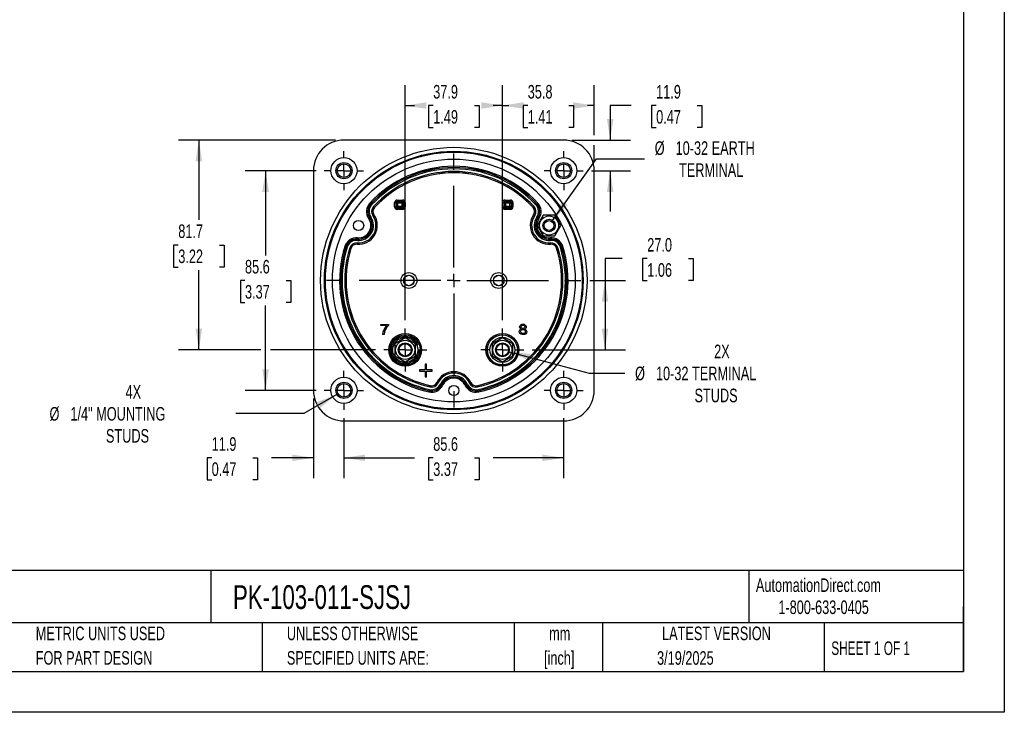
# Model space of a CAD drawing. Header units: millimetres. Extents: x 0 to 699, y 0 to 540.
# Tile 2 of 6: x 315 to 699, y 0 to 270. Entities that reach past the tile are written whole.
import ezdxf

# ---------------------------------------------------------------- set-up
doc = ezdxf.new("R2010")
doc.units = ezdxf.units.MM
doc.header["$LTSCALE"] = 2.5
doc.linetypes.add('CENTERX2', pattern=[20.32, 12.7, -2.54, 2.54, -2.54])
doc.layers.add('CENTER', color=40, linetype='CENTERX2')
doc.layers.add('DIMENSIONS', color=140, linetype='Continuous', lineweight=25)
doc.layers.add('TEXT', color=140, linetype='Continuous', lineweight=25)
doc.styles.add('SLDTEXTSTYLE0', font='TXT', dxfattribs={"width": 0.7})
doc.styles.add('SLDTEXTSTYLE1', font='TXT', dxfattribs={"width": 0.65})
doc.dimstyles.new('SLDDIMSTYLE0', dxfattribs={"dimtxt": 5.39502, "dimasz": 8.255, "dimexe": 0, "dimexo": 0.0625, "dimgap": 1.348755, "dimtad": 0, "dimtih": 1, "dimtoh": 1, "dimrnd": 1e-09, "dimzin": 12, "dimdsep": 46, "dimtxsty": 'SLDTEXTSTYLE0', "dimsah": 1, "dimcen": 0.09, "dimadec": 0, "dimazin": 3, "dimtfac": 1, "dimtofl": 0, "dimtmove": 0, "dimatfit": 3, "dimfxl": 0, "dimfrac": 2, "dimtolj": 1, "dimtzin": 12, "dimarcsym": 0})
doc.dimstyles.new('SLDDIMSTYLE3', dxfattribs={"dimtxt": 5.39502, "dimasz": 8.255, "dimexe": 0, "dimexo": 0.0625, "dimgap": 1.348755, "dimtad": 0, "dimtih": 1, "dimtoh": 1, "dimrnd": 1e-09, "dimzin": 4, "dimdsep": 46, "dimtxsty": 'SLDTEXTSTYLE0', "dimsah": 1, "dimcen": 0.09, "dimadec": 0, "dimazin": 1, "dimtfac": 1, "dimtofl": 0, "dimtmove": 0, "dimatfit": 3, "dimfxl": 0, "dimfrac": 2, "dimtolj": 1, "dimtzin": 12, "dimarcsym": 0})
doc.dimstyles.new('SLDDIMSTYLE4', dxfattribs={"dimtxt": 5.39502, "dimasz": 8.255, "dimexe": 0, "dimexo": 0.0625, "dimgap": 1.348755, "dimtad": 0, "dimtih": 1, "dimtoh": 1, "dimrnd": 1e-09, "dimzin": 12, "dimdsep": 46, "dimtxsty": 'SLDTEXTSTYLE0', "dimsah": 1, "dimcen": 0.09, "dimadec": 0, "dimazin": 3, "dimtfac": 1, "dimtmove": 0, "dimatfit": 0, "dimfxl": 0, "dimfrac": 2, "dimtolj": 1, "dimtzin": 12, "dimarcsym": 0})
doc.dimstyles.new('SLDDIMSTYLE6', dxfattribs={"dimtxt": 5.39502, "dimasz": 8.255, "dimexe": 0, "dimexo": 0.0625, "dimgap": 1.348755, "dimtad": 0, "dimtih": 1, "dimtoh": 1, "dimrnd": 1e-09, "dimzin": 12, "dimdsep": 46, "dimtxsty": 'SLDTEXTSTYLE0', "dimsah": 1, "dimcen": 0, "dimadec": 0, "dimazin": 3, "dimtfac": 1, "dimtofl": 0, "dimtmove": 0, "dimatfit": 3, "dimfxl": 0, "dimfrac": 2, "dimtolj": 1, "dimtzin": 12, "dimarcsym": 0})

# ---------------------------------------------------------------- blocks, each defined once
blk = doc.blocks.new('SW_NOTE_0')
at = {"layer": 'TEXT', "color": 0, "linetype": 'CENTERX2', "lineweight": 18, "char_height": 4.625, "attachment_point": 1, "style": 'SLDTEXTSTYLE0'}
for s, insert in [('SIFAM TINSLEY MCS SWITCHBOARD METER, 4.5IN ANALOG DIAL DISPLAY, 0-600 VDC, VOLTAGE INPUT, SELF', (0, 5.96)), ('CONTAINED, PIVOT AND JEWEL, ROUND 4-HOLE MOUNT', (0, -2.41))]:
    blk.add_mtext(s, dxfattribs=dict(at, insert=insert))
blk = doc.blocks.new('SW_NOTE_0_1')
at = {"layer": 'TEXT', "color": 0, "linetype": 'CENTERX2', "lineweight": 18, "char_height": 5.292, "attachment_point": 2, "style": 'SLDTEXTSTYLE0'}
for s, insert in [('mm', (7.11, 6.82)), ('[inch]', (6.9, -2.73))]:
    blk.add_mtext(s, dxfattribs=dict(at, insert=insert))
blk = doc.blocks.new('SW_NOTE_0_2')
at = {"layer": 'TEXT', "color": 0, "linetype": 'CENTERX2', "lineweight": 18, "char_height": 5.2917, "attachment_point": 1, "style": 'SLDTEXTSTYLE0'}
for s, insert in [('UNLESS OTHERWISE', (0, 6.82)), ('SPECIFIED UNITS ARE:', (0, -2.73))]:
    blk.add_mtext(s, dxfattribs=dict(at, insert=insert))
blk = doc.blocks.new('SW_NOTE_0_6')
at = {"layer": 'TEXT', "color": 0, "linetype": 'CENTERX2', "lineweight": 18, "char_height": 5.2917, "attachment_point": 1, "style": 'SLDTEXTSTYLE0'}
for s, insert in [('METRIC UNITS USED', (0, 6.82)), ('FOR PART DESIGN', (0, -2.73))]:
    blk.add_mtext(s, dxfattribs=dict(at, insert=insert))
blk = doc.blocks.new('_D_13')
at = {"layer": 'DIMENSIONS'}
for p, q in [((441.25, 114.64), (441.25, 91.22)), ((526.85, 114.64), (526.85, 91.22)), ((441.25, 99.16), (468.73, 99.16)), ((476.04, 99.16), (474.22, 99.16)), ((474.22, 99.16), (474.22, 90.58)), ((492.07, 99.16), (493.88, 99.16)), ((493.88, 99.16), (493.88, 90.58)), ((526.85, 99.16), (499.38, 99.16)), ((474.22, 90.58), (476.04, 90.58)), ((493.88, 90.58), (492.07, 90.58))]:
    blk.add_line(p, q, dxfattribs=at)
for points in [[(441.25, 99.16), (449.51, 97.89), (449.51, 100.43)], [(526.85, 99.16), (518.6, 100.43), (518.6, 97.89)]]:
    blk.add_solid(points, dxfattribs=at)
at = {"layer": 'DIMENSIONS', "char_height": 5.292, "attachment_point": 1, "style": 'SLDTEXTSTYLE0'}
for s, insert in [('85.6', (476.04, 107.19)), ('3.37', (476.04, 97.4))]:
    blk.add_mtext(s, dxfattribs=dict(at, insert=insert))
blk = doc.blocks.new('_D_14')
at = {"layer": 'DIMENSIONS'}
for p, q in [((553.16, 236.43), (544.98, 236.43)), ((544.98, 236.43), (544.98, 222.95)), ((562.88, 236.43), (561.07, 236.43)), ((561.07, 236.43), (561.07, 227.85)), ((578.92, 236.43), (580.73, 236.43)), ((580.73, 236.43), (580.73, 227.85)), ((561.07, 227.85), (562.88, 227.85)), ((580.73, 227.85), (578.92, 227.85)), ((530.08, 222.95), (552.92, 222.95)), ((537.67, 211.05), (552.92, 211.05)), ((544.98, 211.05), (544.98, 195.18))]:
    blk.add_line(p, q, dxfattribs=at)
for points in [[(544.98, 222.95), (546.25, 231.21), (543.71, 231.21)], [(544.98, 211.05), (543.71, 202.8), (546.25, 202.8)]]:
    blk.add_solid(points, dxfattribs=at)
at = {"layer": 'DIMENSIONS', "char_height": 5.292, "attachment_point": 1, "style": 'SLDTEXTSTYLE0'}
for s, insert in [('11.9', (562.88, 244.45)), ('0.47', (562.88, 234.67))]:
    blk.add_mtext(s, dxfattribs=dict(at, insert=insert))
blk = doc.blocks.new('_D_15')
at = {"layer": 'DIMENSIONS'}
for p, q in [((465.12, 152.79), (465.12, 244.36)), ((502.98, 152.79), (502.98, 244.36)), ((465.12, 236.43), (468.73, 236.43)), ((476.04, 236.43), (474.22, 236.43)), ((474.22, 236.43), (474.22, 227.85)), ((492.07, 236.43), (493.88, 236.43)), ((493.88, 236.43), (493.88, 227.85)), ((502.98, 236.43), (499.38, 236.43)), ((474.22, 227.85), (476.04, 227.85)), ((493.88, 227.85), (492.07, 227.85))]:
    blk.add_line(p, q, dxfattribs=at)
for points in [[(465.12, 236.43), (473.38, 235.16), (473.38, 237.7)], [(502.98, 236.43), (494.72, 237.7), (494.72, 235.16)]]:
    blk.add_solid(points, dxfattribs=at)
at = {"layer": 'DIMENSIONS', "char_height": 5.292, "attachment_point": 1, "style": 'SLDTEXTSTYLE0'}
for s, insert in [('37.9', (476.04, 244.45)), ('1.49', (476.04, 234.67))]:
    blk.add_mtext(s, dxfattribs=dict(at, insert=insert))
blk = doc.blocks.new('_D_16')
at = {"layer": 'DIMENSIONS'}
for p, q in [((502.98, 152.79), (502.98, 244.36)), ((538.75, 224.86), (538.75, 244.36)), ((502.98, 236.43), (505.54, 236.43)), ((512.85, 236.43), (511.04, 236.43)), ((511.04, 236.43), (511.04, 227.85)), ((528.88, 236.43), (530.69, 236.43)), ((530.69, 236.43), (530.69, 227.85)), ((538.75, 236.43), (536.19, 236.43)), ((511.04, 227.85), (512.85, 227.85)), ((530.69, 227.85), (528.88, 227.85)), ((538.75, 214.28), (538.75, 221.05))]:
    blk.add_line(p, q, dxfattribs=at)
for points in [[(502.98, 236.43), (511.23, 235.16), (511.23, 237.7)], [(538.75, 236.43), (530.5, 237.7), (530.5, 235.16)]]:
    blk.add_solid(points, dxfattribs=at)
at = {"layer": 'DIMENSIONS', "char_height": 5.292, "attachment_point": 1, "style": 'SLDTEXTSTYLE0'}
for s, insert in [('35.8', (512.85, 244.45)), ('1.41', (512.85, 234.67))]:
    blk.add_mtext(s, dxfattribs=dict(at, insert=insert))
blk = doc.blocks.new('_D_17')
at = {"layer": 'DIMENSIONS'}
for p, q in [((438.03, 222.95), (376.8, 222.95)), ((384.74, 222.95), (384.74, 191.87)), ((376.72, 182.09), (374.91, 182.09)), ((374.91, 182.09), (374.91, 173.51)), ((392.75, 182.09), (394.56, 182.09)), ((394.56, 182.09), (394.56, 173.51)), ((374.91, 173.51), (376.72, 173.51)), ((394.56, 173.51), (392.75, 173.51)), ((384.74, 141.22), (384.74, 172.31)), ((408.82, 141.22), (376.8, 141.22)), ((453.56, 141.22), (412.63, 141.22))]:
    blk.add_line(p, q, dxfattribs=at)
for points in [[(384.74, 222.95), (383.47, 214.7), (386.01, 214.7)], [(384.74, 141.22), (386.01, 149.48), (383.47, 149.48)]]:
    blk.add_solid(points, dxfattribs=at)
at = {"layer": 'DIMENSIONS', "char_height": 5.292, "attachment_point": 1, "style": 'SLDTEXTSTYLE0'}
for s, insert in [('81.7', (376.72, 190.12)), ('3.22', (376.72, 180.33))]:
    blk.add_mtext(s, dxfattribs=dict(at, insert=insert))
blk = doc.blocks.new('_D_18')
at = {"layer": 'DIMENSIONS'}
for p, q in [((429.35, 122.23), (429.35, 91.22)), ((441.25, 114.64), (441.25, 91.22)), ((389.73, 99.16), (387.92, 99.16)), ((387.92, 99.16), (387.92, 90.58)), ((405.76, 99.16), (407.58, 99.16)), ((407.58, 99.16), (407.58, 90.58)), ((429.35, 99.16), (413.07, 99.16)), ((441.25, 99.16), (457.13, 99.16)), ((387.92, 90.58), (389.73, 90.58)), ((407.58, 90.58), (405.76, 90.58))]:
    blk.add_line(p, q, dxfattribs=at)
for points in [[(429.35, 99.16), (421.1, 100.43), (421.1, 97.89)], [(441.25, 99.16), (449.51, 97.89), (449.51, 100.43)]]:
    blk.add_solid(points, dxfattribs=at)
at = {"layer": 'DIMENSIONS', "char_height": 5.292, "attachment_point": 1, "style": 'SLDTEXTSTYLE0'}
for s, insert in [('11.9', (389.73, 107.19)), ('0.47', (389.73, 97.4))]:
    blk.add_mtext(s, dxfattribs=dict(at, insert=insert))
blk = doc.blocks.new('_D_19')
at = {"layer": 'DIMENSIONS'}
for p, q in [((438.52, 123.88), (425.6, 116.42)), ((425.6, 116.42), (399.08, 116.42))]:
    blk.add_line(p, q, dxfattribs=at)
blk.add_solid([(438.52, 123.88), (430.74, 120.85), (432.01, 118.65)], dxfattribs=at)
at = {"layer": 'DIMENSIONS', "attachment_point": 1, "style": 'SLDTEXTSTYLE0'}
for s, insert, char_height in [('4X', (356.18, 127.52), 5.292), ('%%c', (326.56, 118.95), 5.292), ('1/4" MOUNTING', (334.71, 118.95), 5.2917), ('STUDS', (348.54, 110.37), 5.292)]:
    blk.add_mtext(s, dxfattribs=dict(at, insert=insert, char_height=char_height))
blk = doc.blocks.new('_D_20')
at = {"layer": 'DIMENSIONS'}
for p, q in [((522.56, 191.65), (539.62, 215.67)), ((539.62, 215.67), (558.35, 215.67))]:
    blk.add_line(p, q, dxfattribs=at)
blk.add_solid([(522.56, 191.65), (528.37, 197.64), (526.3, 199.11)], dxfattribs=at)
at = {"layer": 'DIMENSIONS', "attachment_point": 1, "style": 'SLDTEXTSTYLE0'}
for s, insert, char_height in [('%%c', (562.32, 222.49), 5.292), ('10-32 EARTH', (570.46, 222.49), 5.2917), ('TERMINAL', (571.79, 213.92), 5.292)]:
    blk.add_mtext(s, dxfattribs=dict(at, insert=insert, char_height=char_height))
blk = doc.blocks.new('_D_21')
at = {"layer": 'DIMENSIONS'}
for p, q in [((430.44, 211.05), (402.79, 211.05)), ((410.73, 211.05), (410.73, 178.04)), ((402.71, 168.25), (400.9, 168.25)), ((400.9, 168.25), (400.9, 159.68)), ((418.74, 168.25), (420.56, 168.25)), ((420.56, 168.25), (420.56, 159.68)), ((400.9, 159.68), (402.71, 159.68)), ((410.73, 125.45), (410.73, 158.47)), ((420.56, 159.68), (418.74, 159.68)), ((430.44, 125.45), (402.79, 125.45))]:
    blk.add_line(p, q, dxfattribs=at)
for points in [[(410.73, 211.05), (409.46, 202.8), (412, 202.8)], [(410.73, 125.45), (412, 133.71), (409.46, 133.71)]]:
    blk.add_solid(points, dxfattribs=at)
at = {"layer": 'DIMENSIONS', "char_height": 5.292, "attachment_point": 1, "style": 'SLDTEXTSTYLE0'}
for s, insert in [('85.6', (402.71, 176.28)), ('3.37', (402.71, 166.5))]:
    blk.add_mtext(s, dxfattribs=dict(at, insert=insert))
blk = doc.blocks.new('_D_22')
at = {"layer": 'DIMENSIONS'}
for p, q in [((505.59, 140.52), (536.8, 132.16)), ((536.8, 132.16), (550.69, 132.16))]:
    blk.add_line(p, q, dxfattribs=at)
blk.add_solid([(505.59, 140.52), (513.23, 137.16), (513.89, 139.61)], dxfattribs=at)
at = {"layer": 'DIMENSIONS', "attachment_point": 1, "style": 'SLDTEXTSTYLE0'}
for s, insert, char_height in [('2X', (585.47, 143.27), 5.292), ('%%c', (554.66, 134.69), 5.292), ('10-32 TERMINAL', (562.81, 134.69), 5.2917), ('STUDS', (577.83, 126.12), 5.292)]:
    blk.add_mtext(s, dxfattribs=dict(at, insert=insert, char_height=char_height))
blk = doc.blocks.new('_D_23')
at = {"layer": 'DIMENSIONS'}
for p, q in [((549.69, 176.77), (542.96, 176.77)), ((542.96, 176.77), (542.96, 168.25)), ((559.42, 176.77), (557.6, 176.77)), ((557.6, 176.77), (557.6, 168.2)), ((575.45, 176.77), (577.26, 176.77)), ((577.26, 176.77), (577.26, 168.2)), ((537.06, 168.25), (550.9, 168.25)), ((542.96, 168.25), (542.96, 141.22)), ((557.6, 168.2), (559.42, 168.2)), ((577.26, 168.2), (575.45, 168.2)), ((514.54, 141.22), (550.9, 141.22))]:
    blk.add_line(p, q, dxfattribs=at)
for points in [[(542.96, 168.25), (541.69, 160), (544.23, 160)], [(542.96, 141.22), (544.23, 149.48), (541.69, 149.48)]]:
    blk.add_solid(points, dxfattribs=at)
at = {"layer": 'DIMENSIONS', "char_height": 5.292, "attachment_point": 1, "style": 'SLDTEXTSTYLE0'}
for s, insert in [('27.0', (559.42, 184.8)), ('1.06', (559.42, 175.02))]:
    blk.add_mtext(s, dxfattribs=dict(at, insert=insert))
blk = doc.blocks.new('SW_CENTERMARKSYMBOL_1')
at = {"layer": 'CENTER', "color": 0}
for p, q in [((0, 5.08), (0, 8.39)), ((-5.08, 0), (-8.39, 0)), ((0, 0), (-2.54, 0)), ((0, 0), (0, 2.54)), ((0, 0), (0, -2.54)), ((0, 0), (2.54, 0)), ((5.08, 0), (8.39, 0)), ((0, -5.08), (0, -8.39))]:
    blk.add_line(p, q, dxfattribs=at)
blk = doc.blocks.new('SW_CENTERMARKSYMBOL_2')
at = {"layer": 'CENTER', "color": 0}
for p, q in [((0, 5.08), (0, 7.64)), ((-5.08, 0), (-7.64, 0)), ((0, 0), (-2.54, 0)), ((0, 0), (0, 2.54)), ((0, 0), (0, -2.54)), ((0, 0), (2.54, 0)), ((5.08, 0), (7.64, 0)), ((0, -5.08), (0, -7.64))]:
    blk.add_line(p, q, dxfattribs=at)
blk = doc.blocks.new('SW_CENTERMARKSYMBOL_3')
at = {"layer": 'CENTER', "color": 0}
for p, q in [((0, 5.08), (0, 8.39)), ((-5.08, 0), (-8.39, 0)), ((0, 0), (-2.54, 0)), ((0, 0), (0, 2.54)), ((0, 0), (0, -2.54)), ((0, 0), (2.54, 0)), ((5.08, 0), (8.39, 0)), ((0, -5.08), (0, -8.39))]:
    blk.add_line(p, q, dxfattribs=at)
blk = doc.blocks.new('SW_CENTERMARKSYMBOL_4')
at = {"layer": 'CENTER', "color": 0}
for p, q in [((0, 5.08), (0, 7.64)), ((-5.08, 0), (-7.64, 0)), ((0, 0), (-2.54, 0)), ((0, 0), (0, 2.54)), ((0, 0), (0, -2.54)), ((0, 0), (2.54, 0)), ((5.08, 0), (7.64, 0)), ((0, -5.08), (0, -7.64))]:
    blk.add_line(p, q, dxfattribs=at)
blk = doc.blocks.new('SW_CENTERMARKSYMBOL_5')
at = {"layer": 'CENTER', "color": 0}
for p, q in [((0, 5.08), (0, 7.64)), ((-5.08, 0), (-7.64, 0)), ((0, 0), (-2.54, 0)), ((0, 0), (0, 2.54)), ((0, 0), (0, -2.54)), ((0, 0), (2.54, 0)), ((5.08, 0), (7.64, 0)), ((0, -5.08), (0, -7.64))]:
    blk.add_line(p, q, dxfattribs=at)
blk = doc.blocks.new('SW_CENTERMARKSYMBOL_6')
at = {"layer": 'CENTER', "color": 0}
for p, q in [((0, 5.08), (0, 7.64)), ((-5.08, 0), (-7.64, 0)), ((0, 0), (-2.54, 0)), ((0, 0), (0, 2.54)), ((0, 0), (0, -2.54)), ((0, 0), (2.54, 0)), ((5.08, 0), (7.64, 0)), ((0, -5.08), (0, -7.64))]:
    blk.add_line(p, q, dxfattribs=at)
blk = doc.blocks.new('SW_CENTERMARKSYMBOL_7')
at = {"layer": 'CENTER', "color": 0}
for p, q in [((0, 5.08), (0, 49.83)), ((-5.08, 0), (-49.83, 0)), ((0, 0), (-2.54, 0)), ((0, 0), (0, 2.54)), ((0, 0), (0, -2.54)), ((0, 0), (2.54, 0)), ((5.08, 0), (49.83, 0)), ((0, -5.08), (0, -49.83))]:
    blk.add_line(p, q, dxfattribs=at)

msp = doc.modelspace()

# ---------------------------------------------------------------- linework, layer by layer
at = {"color": 7, "linetype": 'Continuous'}
for p, q in [((698.506, 539.757), (698.506, 0.007)), ((698.506, 0.007), (0.006, 0.007))]:
    msp.add_line(p, q, dxfattribs=at)
for p, q in [((526.902, 222.954), (441.202, 222.954)), ((429.352, 211.104), (429.352, 125.404)), ((538.752, 125.404), (538.752, 211.104)), ((461.997, 199.588), (464.088, 199.588)), ((461.997, 199.588), (461.997, 199.088)), ((464.088, 199.088), (464.088, 199.588)), ((504.01, 199.593), (506.112, 199.593)), ((504.01, 199.593), (504.01, 199.093)), ((506.112, 199.593), (506.112, 199.093)), ((451.663, 198.062), (451.672, 198.053)), ((451.672, 198.053), (452.04, 197.714)), ((452.783, 197.031), (453.15, 196.692)), ((453.16, 196.684), (453.15, 196.692)), ((460.997, 196.92), (460.997, 198.588)), ((460.997, 198.588), (461.497, 198.588)), ((460.997, 196.92), (461.497, 196.92)), ((461.497, 198.588), (461.497, 196.92)), ((461.737, 198.348), (461.497, 198.588)), ((461.497, 196.92), (461.737, 197.16)), ((461.737, 197.16), (461.737, 198.348)), ((462.237, 198.348), (461.737, 198.348)), ((461.737, 197.16), (462.237, 197.16)), ((461.997, 199.088), (464.088, 199.088)), ((461.997, 199.088), (462.237, 198.848)), ((462.237, 196.66), (461.997, 196.42)), ((461.997, 195.92), (461.997, 196.42)), ((464.088, 196.42), (461.997, 196.42)), ((464.088, 195.92), (461.997, 195.92)), ((462.237, 198.848), (463.849, 198.848)), ((462.237, 198.348), (462.237, 198.848)), ((462.237, 197.16), (462.237, 198.348)), ((463.849, 198.348), (462.237, 198.348)), ((462.237, 196.66), (462.237, 197.16)), ((462.237, 197.16), (463.849, 197.16)), ((463.849, 196.66), (462.237, 196.66)), ((463.849, 198.848), (464.088, 199.088)), ((463.849, 198.848), (463.849, 198.348)), ((464.349, 198.348), (463.849, 198.348)), ((463.849, 198.348), (463.849, 197.16)), ((463.849, 197.16), (463.849, 196.66)), ((463.849, 197.16), (464.349, 197.16)), ((464.088, 196.42), (463.849, 196.66)), ((464.088, 195.92), (464.088, 196.42)), ((464.588, 198.588), (464.349, 198.348)), ((464.349, 198.348), (464.349, 197.16)), ((464.349, 197.16), (464.588, 196.92)), ((465.088, 198.588), (464.588, 198.588)), ((464.588, 196.92), (464.588, 198.588)), ((465.088, 196.92), (464.588, 196.92)), ((465.088, 198.588), (465.088, 196.92)), ((503.011, 196.915), (503.011, 198.593)), ((503.011, 198.593), (503.51, 198.593)), ((503.011, 196.915), (503.51, 196.915)), ((503.51, 198.593), (503.51, 196.915)), ((503.755, 198.348), (503.51, 198.593)), ((503.51, 196.915), (503.755, 197.16)), ((503.755, 197.16), (503.755, 198.348)), ((504.255, 198.348), (503.755, 198.348)), ((503.755, 197.16), (504.255, 197.16)), ((504.01, 199.093), (506.112, 199.093)), ((504.01, 199.093), (504.255, 198.848)), ((504.255, 196.66), (504.01, 196.415)), ((504.01, 195.915), (504.01, 196.415)), ((506.112, 196.415), (504.01, 196.415)), ((506.112, 195.915), (504.01, 195.915)), ((504.255, 198.848), (505.867, 198.848)), ((504.255, 198.348), (504.255, 198.848)), ((505.867, 198.348), (504.255, 198.348)), ((504.255, 198.348), (504.255, 197.16)), ((504.255, 196.66), (504.255, 197.16)), ((504.255, 197.16), (505.867, 197.16)), ((505.867, 196.66), (504.255, 196.66)), ((505.867, 198.848), (506.112, 199.093)), ((505.867, 198.848), (505.867, 198.348)), ((506.367, 198.348), (505.867, 198.348)), ((505.867, 197.16), (505.867, 198.348)), ((505.867, 197.16), (505.867, 196.66)), ((505.867, 197.16), (506.367, 197.16)), ((506.112, 196.415), (505.867, 196.66)), ((506.112, 195.915), (506.112, 196.415)), ((506.612, 198.593), (506.367, 198.348)), ((506.367, 198.348), (506.367, 197.16)), ((506.367, 197.16), (506.612, 196.915)), ((507.112, 198.593), (506.612, 198.593)), ((506.612, 196.915), (506.612, 198.593)), ((506.612, 196.915), (507.112, 196.915)), ((507.112, 198.593), (507.112, 196.915)), ((514.944, 196.684), (514.953, 196.692)), ((515.321, 197.031), (514.953, 196.692)), ((516.431, 198.053), (516.063, 197.714)), ((516.441, 198.062), (516.431, 198.053)), ((451.288, 192.683), (451.299, 192.69)), ((451.299, 192.69), (451.71, 192.975)), ((452.54, 193.548), (452.951, 193.832)), ((452.962, 193.84), (452.951, 193.832)), ((515.153, 193.832), (515.142, 193.84)), ((515.564, 193.548), (515.153, 193.832)), ((516.805, 192.69), (516.394, 192.975)), ((518.852, 193.679), (516.542, 189.679)), ((516.805, 192.69), (516.816, 192.683)), ((523.47, 193.679), (518.852, 193.679)), ((525.78, 189.679), (523.47, 193.679)), ((516.542, 189.679), (518.852, 185.679)), ((523.47, 185.679), (525.78, 189.679)), ((446.513, 184.401), (446.472, 183.903)), ((446.513, 184.401), (446.514, 184.414)), ((518.852, 185.679), (523.47, 185.679)), ((521.59, 184.414), (521.591, 184.401)), ((521.591, 184.401), (521.631, 183.903)), ((442.043, 181.4), (442.056, 181.396)), ((442.056, 181.396), (442.533, 181.247)), ((443.496, 180.946), (443.973, 180.796)), ((443.985, 180.792), (443.973, 180.796)), ((446.35, 182.399), (446.349, 182.386)), ((446.391, 182.897), (446.35, 182.399)), ((521.713, 182.897), (521.754, 182.399)), ((521.755, 182.386), (521.754, 182.399)), ((524.118, 180.792), (524.131, 180.796)), ((524.608, 180.946), (524.131, 180.796)), ((526.048, 181.396), (525.571, 181.247)), ((526.06, 181.4), (526.048, 181.396)), ((455.687, 150.698), (455.687, 151.17)), ((455.687, 151.17), (458.561, 151.17)), ((457.861, 150.698), (455.687, 150.698)), ((458.561, 151.17), (458.561, 150.788)), ((456.868, 147.222), (456.307, 147.222)), ((465.124, 145.872), (461.097, 143.547)), ((469.151, 143.547), (465.124, 145.872)), ((502.98, 145.872), (498.953, 143.547)), ((507.007, 143.547), (502.98, 145.872)), ((461.097, 143.547), (461.097, 138.897)), ((469.151, 138.897), (469.151, 143.547)), ((498.953, 143.547), (498.953, 138.897)), ((507.007, 138.897), (507.007, 143.547)), ((461.097, 138.897), (465.124, 136.572)), ((465.124, 136.572), (469.151, 138.897)), ((498.953, 138.897), (502.98, 136.572)), ((502.98, 136.572), (507.007, 138.897)), ((473.374, 135.722), (472.874, 135.722)), ((472.874, 135.722), (472.874, 133.472)), ((473.374, 133.472), (473.374, 135.722)), ((470.624, 133.472), (470.624, 132.972)), ((472.874, 133.472), (470.624, 133.472)), ((470.624, 132.972), (472.874, 132.972)), ((472.874, 132.972), (472.874, 130.722)), ((472.874, 130.722), (473.374, 130.722)), ((475.624, 133.472), (473.374, 133.472)), ((473.374, 132.972), (475.624, 132.972)), ((473.374, 130.722), (473.374, 132.972)), ((475.624, 132.972), (475.624, 133.472)), ((474.874, 127.274), (474.765, 126.786)), ((474.874, 127.274), (474.877, 127.286)), ((477.439, 128.537), (477.451, 128.531)), ((477.903, 128.317), (477.451, 128.531)), ((479.266, 127.671), (478.814, 127.885)), ((479.278, 127.665), (479.266, 127.671)), ((488.838, 127.671), (488.826, 127.665)), ((488.838, 127.671), (489.29, 127.885)), ((490.201, 128.317), (490.653, 128.531)), ((490.653, 128.531), (490.665, 128.537)), ((493.227, 127.286), (493.229, 127.274)), ((493.339, 126.786), (493.229, 127.274)), ((474.435, 125.313), (474.432, 125.301)), ((474.545, 125.801), (474.435, 125.313)), ((493.668, 125.313), (493.559, 125.801)), ((493.671, 125.301), (493.668, 125.313)), ((441.202, 113.554), (526.902, 113.554))]:
    msp.add_line(p, q)
at = {"flags": 128}
for points in [[(510.362, 149.391), (510.109, 149.502), (509.917, 149.646), (509.786, 149.823), (509.698, 150.143), (509.737, 150.489), (509.896, 150.789), (510.172, 151.035), (510.533, 151.188), (510.973, 151.238), (511.412, 151.187), (511.774, 151.033), (512.053, 150.786), (512.216, 150.489), (512.26, 150.149), (512.178, 149.83), (512.049, 149.65), (511.858, 149.504), (511.607, 149.391)], [(511.5, 149.758), (511.335, 149.65), (511.138, 149.592), (510.705, 149.62), (510.528, 149.704), (510.385, 149.834), (510.293, 149.992), (510.254, 150.178), (510.296, 150.437), (510.46, 150.654)], [(510.46, 150.654), (510.625, 150.763), (510.819, 150.822), (511.25, 150.792), (511.43, 150.7), (511.576, 150.563), (511.667, 150.4), (511.701, 150.213), (511.655, 149.964), (511.5, 149.758)], [(511.607, 149.391), (511.99, 149.22), (512.26, 148.964), (512.41, 148.64), (512.439, 148.26), (512.326, 147.859), (512.06, 147.52), (511.667, 147.275), (511.178, 147.162), (510.633, 147.181), (510.172, 147.332), (509.81, 147.612), (509.587, 147.972), (509.527, 148.544), (509.599, 148.808), (509.737, 149.032)], [(509.737, 149.032), (510.041, 149.275), (510.362, 149.391)], [(511.632, 147.784), (511.344, 147.615), (510.99, 147.558), (510.621, 147.621), (510.314, 147.807), (510.13, 148.092), (510.079, 148.411), (510.148, 148.706), (510.33, 148.949)], [(510.33, 148.949), (510.542, 149.09), (510.791, 149.165), (511.074, 149.174), (511.335, 149.118), (511.559, 148.998), (511.74, 148.822), (511.849, 148.609), (511.886, 148.363), (511.824, 148.042), (511.632, 147.784)]]:
    msp.add_lwpolyline(points, dxfattribs=at)
for centre, radius in [((484.052, 168.26), 51.889), ((484.052, 168.254), 50.389), ((484.052, 168.254), 50.011), ((441.252, 211.054), 5.1), ((484.052, 168.259), 47.291), ((526.852, 211.054), 5.1), ((441.252, 211.054), 3.15), ((441.252, 211.054), 2.65), ((526.852, 211.054), 3.15), ((526.852, 211.054), 2.65), ((521.161, 189.679), 3.719), ((521.161, 189.679), 2.413), ((446.943, 189.679), 2), ((521.161, 189.679), 1.913), ((466.552, 168.254), 3.097), ((466.552, 168.254), 2.099), ((466.552, 168.254), 2.023), ((501.552, 168.254), 3.097), ((501.552, 168.254), 2.099), ((501.552, 168.254), 2.023), ((465.124, 141.222), 6.389), ((465.124, 141.222), 5.889), ((465.124, 141.222), 5.85), ((465.124, 141.222), 4.88), ((502.98, 141.222), 6.389), ((502.98, 141.222), 5.889), ((502.98, 141.222), 5.85), ((502.98, 141.222), 4.88), ((465.124, 141.222), 3.727), ((465.124, 141.222), 2.7), ((465.124, 141.222), 2.413), ((502.98, 141.222), 3.727), ((502.98, 141.222), 2.7), ((502.98, 141.222), 2.413), ((441.252, 125.454), 5.1), ((526.852, 125.454), 5.1), ((441.252, 125.454), 3.15), ((441.252, 125.454), 2.65), ((484.052, 125.404), 2), ((526.852, 125.454), 3.15), ((526.852, 125.454), 2.65)]:
    msp.add_circle(centre, radius)
for centre, radius, start, end in [((441.202, 211.104), 11.85, 90, 180), ((526.902, 211.104), 11.85, 360, 90), ((484.052, 168.254), 44.5, 42.62309, 137.37691), ((484.052, 168.254), 44.017, 42.62309, 137.37691), ((484.052, 168.254), 44.004, 42.62309, 137.37691), ((484.052, 168.254), 43.504, 42.62309, 137.37691), ((484.052, 168.254), 42.496, 42.62309, 137.37691), ((484.052, 168.254), 41.996, 42.62309, 137.37691), ((484.052, 168.254), 41.983, 42.62309, 137.37691), ((461.997, 198.588), 1, 89.99706, 180.00294), ((464.088, 198.588), 1, 359.99706, 90.00294), ((504.01, 198.593), 1, 89.99706, 180.00294), ((506.112, 198.593), 1, 359.99706, 90.00294), ((454.84, 195.138), 4.8, 137.37691, 214.65403), ((454.84, 195.138), 4.317, 137.37691, 214.65403), ((454.84, 195.138), 4.304, 137.37691, 214.65403), ((454.84, 195.138), 3.804, 137.37691, 214.65403), ((454.84, 195.138), 2.796, 137.37691, 214.65403), ((454.84, 195.138), 2.296, 137.37691, 214.65403), ((454.84, 195.138), 2.283, 137.37691, 214.65403), ((461.997, 196.92), 1, 179.99706, 270.00294), ((461.997, 198.588), 0.5, 89.97564, 180.02436), ((461.997, 196.92), 0.5, 179.97564, 270.02436), ((462.237, 198.348), 0.5, 90.02044, 179.97956), ((462.237, 197.16), 0.5, 180.02044, 269.97956), ((463.849, 198.348), 0.5, 0.02044, 89.97956), ((463.849, 197.16), 0.5, 270.02044, 359.97956), ((464.088, 198.588), 0.5, 359.97564, 90.02436), ((464.088, 196.92), 1, 269.99706, 0.00294), ((464.088, 196.92), 0.5, 269.97564, 0.02436), ((504.01, 196.915), 1, 179.99706, 270.00294), ((504.01, 198.593), 0.5, 89.97564, 180.02436), ((504.01, 196.915), 0.5, 179.97564, 270.02436), ((504.255, 198.348), 0.5, 90.02044, 179.97956), ((504.255, 197.16), 0.5, 180.02044, 269.97956), ((505.867, 198.348), 0.5, 0.02044, 89.97956), ((505.867, 197.16), 0.5, 270.02044, 359.97956), ((506.112, 198.593), 0.5, 359.97564, 90.02436), ((506.112, 196.915), 1, 269.99706, 0.00294), ((506.112, 196.915), 0.5, 269.97564, 0.02436), ((513.264, 195.138), 2.283, 325.34597, 42.62309), ((513.264, 195.138), 2.296, 325.34597, 42.62309), ((513.264, 195.138), 2.796, 325.34597, 42.62309), ((513.264, 195.138), 3.804, 325.34597, 42.62309), ((513.264, 195.138), 4.304, 325.34597, 42.62309), ((513.264, 195.138), 4.317, 325.34597, 42.62309), ((513.264, 195.138), 4.8, 325.34597, 42.62309), ((446.943, 189.679), 7.317, 265.34597, 34.65403), ((446.943, 189.679), 7.304, 265.34597, 34.65403), ((446.943, 189.679), 6.804, 265.34597, 34.65403), ((446.943, 189.679), 5.796, 265.34597, 34.65403), ((446.943, 189.679), 5.296, 265.34597, 34.65403), ((446.943, 189.679), 5.283, 265.34597, 34.65403), ((446.943, 189.679), 4.8, 265.34597, 34.65403), ((521.161, 189.679), 7.317, 145.34597, 274.65403), ((521.161, 189.679), 7.304, 145.34597, 274.65403), ((521.161, 189.679), 6.804, 145.34597, 274.65403), ((521.161, 189.679), 5.796, 145.34597, 274.65403), ((521.161, 189.679), 5.296, 145.34597, 274.65403), ((521.161, 189.679), 5.283, 145.34597, 274.65403), ((521.161, 189.679), 4.8, 145.34597, 274.65403), ((446.164, 180.111), 4.8, 85.34597, 162.62309), ((446.164, 180.111), 4.317, 85.34597, 162.62309), ((446.164, 180.111), 4.304, 85.34597, 162.62309), ((521.94, 180.111), 4.8, 17.37691, 94.65403), ((521.94, 180.111), 4.317, 17.37691, 94.65403), ((521.94, 180.111), 4.304, 17.37691, 94.65403), ((484.052, 168.254), 44.5, 162.62309, 257.37691), ((484.052, 168.254), 44.017, 162.62309, 257.37691), ((484.052, 168.254), 44.004, 162.62309, 257.37691), ((484.052, 168.254), 43.504, 162.62309, 257.37691), ((484.052, 168.254), 42.496, 162.62309, 257.37691), ((484.052, 168.254), 41.996, 162.62309, 257.37691), ((484.052, 168.254), 41.983, 162.62309, 257.37691), ((446.164, 180.111), 3.804, 85.34597, 162.62309), ((446.164, 180.111), 2.796, 85.34597, 162.62309), ((446.164, 180.111), 2.296, 85.34597, 162.62309), ((446.164, 180.111), 2.283, 85.34597, 162.62309), ((484.052, 168.254), 41.983, 282.62309, 17.37691), ((484.052, 168.254), 41.996, 282.62309, 17.37691), ((484.052, 168.254), 42.496, 282.62309, 17.37691), ((484.052, 168.254), 43.504, 282.62309, 17.37691), ((484.052, 168.254), 44.004, 282.62309, 17.37691), ((484.052, 168.254), 44.017, 282.62309, 17.37691), ((484.052, 168.254), 44.5, 282.62309, 17.37691), ((521.94, 180.111), 3.804, 17.37691, 94.65403), ((521.94, 180.111), 2.796, 17.37691, 94.65403), ((521.94, 180.111), 2.296, 17.37691, 94.65403), ((521.94, 180.111), 2.283, 17.37691, 94.65403), ((461.999, 146.763), 5.711, 136.43875, 175.38686), ((462.711, 146.634), 5.873, 134.97129, 174.24816), ((484.052, 125.404), 7.317, 25.34597, 154.65403), ((484.052, 125.404), 7.304, 25.34597, 154.65403), ((484.052, 125.404), 6.804, 25.34597, 154.65403), ((484.052, 125.404), 5.796, 25.34597, 154.65403), ((484.052, 125.404), 5.296, 25.34597, 154.65403), ((484.052, 125.404), 5.283, 25.34597, 154.65403), ((475.376, 129.514), 4.8, 257.37691, 334.65403), ((475.376, 129.514), 4.317, 257.37691, 334.65403), ((475.376, 129.514), 4.304, 257.37691, 334.65403), ((475.376, 129.514), 3.804, 257.37691, 334.65403), ((475.376, 129.514), 2.796, 257.37691, 334.65403), ((475.376, 129.514), 2.296, 257.37691, 334.65403), ((475.376, 129.514), 2.283, 257.37691, 334.65403), ((484.052, 125.404), 4.8, 25.34597, 154.65403), ((492.728, 129.514), 4.8, 205.34597, 282.62309), ((492.728, 129.514), 4.317, 205.34597, 282.62309), ((492.728, 129.514), 4.304, 205.34597, 282.62309), ((492.728, 129.514), 3.804, 205.34597, 282.62309), ((492.728, 129.514), 2.796, 205.34597, 282.62309), ((492.728, 129.514), 2.296, 205.34597, 282.62309), ((492.728, 129.514), 2.283, 205.34597, 282.62309), ((441.202, 125.404), 11.85, 180, 270), ((526.902, 125.404), 11.85, 270, 360)]:
    msp.add_arc(centre, radius, start, end)
at = {"layer": 'CENTER'}
msp.add_circle((465.124, 141.222), 5.365, dxfattribs=at)
at = {"layer": 'TEXT'}
for p, q in [((682.625, 523.875), (682.625, 15.875)), ((682.625, 55.315), (15.875, 55.315)), ((389.397, 55.315), (389.397, 34.925)), ((598.938, 55.315), (598.938, 34.925)), ((682.625, 15.875), (682.625, 41.275)), ((682.625, 34.925), (15.875, 34.925)), ((409.45, 34.925), (409.45, 15.875)), ((507.561, 34.925), (507.561, 15.875)), ((542.03, 34.925), (542.03, 15.875)), ((628.372, 34.925), (628.372, 15.875)), ((15.875, 15.875), (682.625, 15.875))]:
    msp.add_line(p, q, dxfattribs=at)

# ---------------------------------------------------------------- block references
at = {"layer": 'CENTER'}
for name, p in [('SW_CENTERMARKSYMBOL_5', (441.252, 211.054)), ('SW_CENTERMARKSYMBOL_6', (526.852, 211.054)), ('SW_CENTERMARKSYMBOL_7', (484.052, 168.254)), ('SW_CENTERMARKSYMBOL_3', (465.124, 141.222)), ('SW_CENTERMARKSYMBOL_1', (502.98, 141.222)), ('SW_CENTERMARKSYMBOL_4', (441.252, 125.454)), ('SW_CENTERMARKSYMBOL_2', (526.852, 125.454))]:
    msp.add_blockref(name, p, dxfattribs=at)
at = {"layer": 'TEXT', "linetype": 'CENTERX2', "lineweight": 18}
for name, p in [('SW_NOTE_0', (19.033, 45.464)), ('SW_NOTE_0_6', (321.196, 26.589)), ('SW_NOTE_0_2', (419.02, 26.589)), ('SW_NOTE_0_1', (518.215, 26.565))]:
    msp.add_blockref(name, p, dxfattribs=at)

# ---------------------------------------------------------------- texts
for s, insert, char_height, attachment_point, style in [('AutomationDirect.com', (601.737, 52.191), 5.29167, 1, 'SLDTEXTSTYLE0'), ('PK-103-011-SJSJ', (398.019, 49.53), 9.26042, 1, 'SLDTEXTSTYLE0'), ('1-800-633-0405', (610.479, 43.593), 5.29167, 1, 'SLDTEXTSTYLE0'), ('LATEST VERSION', (586.38, 33.41), 5.29167, 2, 'SLDTEXTSTYLE0'), ('SHEET 1 OF 1', (631.103, 27.629), 5.29167, 1, 'SLDTEXTSTYLE1'), ('3/19/2025', (574.254, 23.818), 5.2917, 2, 'SLDTEXTSTYLE0')]:
    msp.add_mtext(s, dxfattribs=dict(at, insert=insert, char_height=char_height, attachment_point=attachment_point, style=style))

# ---------------------------------------------------------------- dimensions: what is measured, and where the dimension line sits
at = {"layer": 'DIMENSIONS'}
for base, p1, p2, picture, middle in [((502.98, 236.426), (465.124, 149.612), (502.98, 149.612), '_D_15', (484.052, 236.426)), ((526.852, 99.157), (441.252, 117.814), (526.852, 117.814), '_D_13', (484.052, 99.157))]:
    dim = msp.add_linear_dim(base=base, p1=p1, p2=p2, dimstyle='SLDDIMSTYLE0', dxfattribs=at)
    dim.commit()
    dim.dimension.update_dxf_attribs({"geometry": picture, "text_midpoint": middle, "dimtype": 160})
for base, p1, p2, angle, dimstyle, picture, middle in [((502.98, 236.426), (538.752, 211.104), (502.98, 149.612), 360, 'SLDDIMSTYLE0', '_D_16', (520.866, 236.426)), ((544.978, 211.054), (526.902, 222.954), (534.492, 211.054), 90, 'SLDDIMSTYLE4', '_D_14', (544.978, 236.426)), ((384.736, 141.222), (441.202, 222.954), (456.734, 141.222), 90, 'SLDDIMSTYLE0', '_D_17', (384.736, 182.088)), ((410.729, 211.054), (433.612, 125.454), (433.612, 211.054), 90, 'SLDDIMSTYLE0', '_D_21', (410.729, 168.254)), ((542.962, 141.222), (533.884, 168.254), (511.37, 141.222), 90, 'SLDDIMSTYLE3', '_D_23', (542.962, 176.772)), ((429.352, 99.157), (441.252, 117.814), (429.352, 125.404), 360, 'SLDDIMSTYLE4', '_D_18', (397.748, 99.157))]:
    dim = msp.add_linear_dim(base=base, p1=p1, p2=p2, angle=angle, dimstyle=dimstyle, dxfattribs=at)
    dim.commit()
    dim.dimension.update_dxf_attribs({"geometry": picture, "text_midpoint": middle, "dimtype": 160})
for p1, p2, text, picture, middle in [((519.764, 187.712), (522.558, 191.646), '%%c10-32 EARTH\\PTERMINAL', '_D_20', (590.131, 215.669)), ((500.372, 141.921), (505.588, 140.523), '2X\\P%%c10-32 TERMINAL \\PSTUDS', '_D_22', (590.131, 132.16)), ((443.98, 127.029), (438.524, 123.879), '4X\\P%%c1/4" MOUNTING \\PSTUDS', '_D_19', (360.837, 116.415))]:
    dim = msp.add_diameter_dim_2p(p1=p1, p2=p2, text=text, dimstyle='SLDDIMSTYLE6', override={"dimpost": '<>'}, dxfattribs=at)
    dim.commit()
    dim.dimension.update_dxf_attribs({"geometry": picture, "text_midpoint": middle, "dimtype": 163})

doc.saveas('drawing.dxf')
